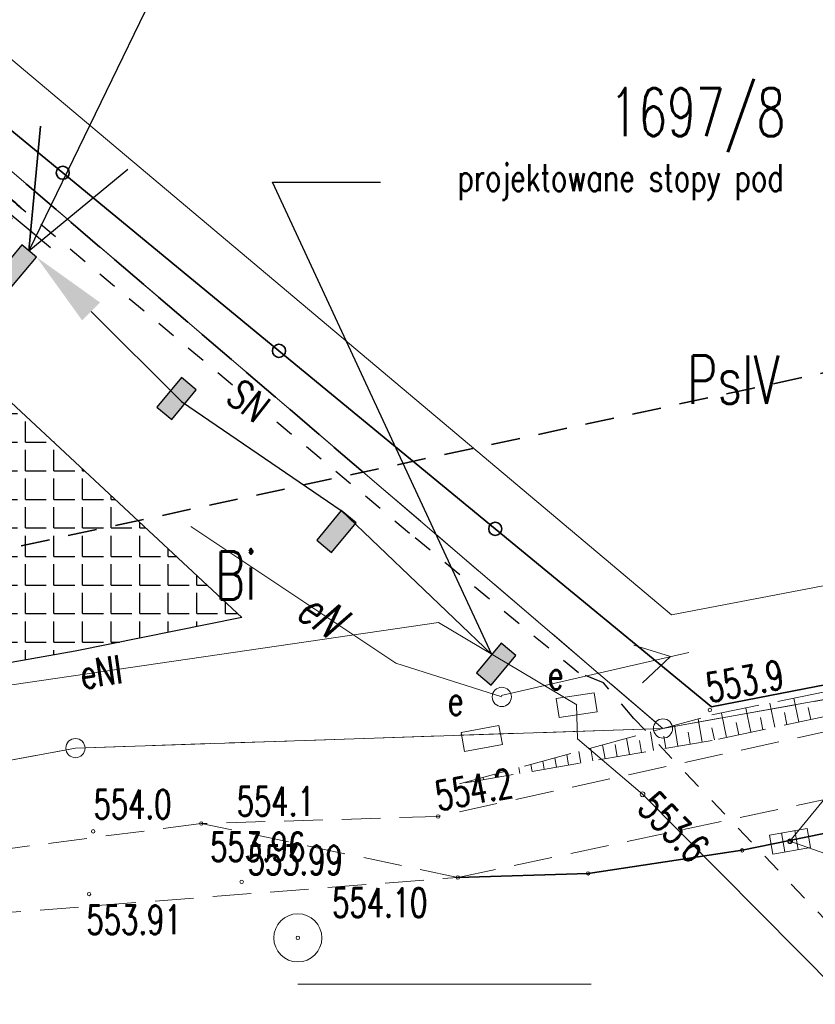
# Model space of a CAD drawing. Header units: metres. Extents: x 7419523 to 7420002, y 5501748 to 5502002.
# Tile 23 of 31: x 7419663 to 7419683, y 5501803 to 5501828. Entities that reach past the tile are written whole.
import ezdxf
from ezdxf import colors
from ezdxf.entities.mleader import LeaderData, LeaderLine
from ezdxf.enums import TextEntityAlignment as Align
from ezdxf.math import Vec2, Vec3

# ---------------------------------------------------------------- set-up
doc = ezdxf.new("R2010")
doc.units = ezdxf.units.M
doc.header["$MEASUREMENT"] = 0
for name, pattern in [('1', [0]), ('1_2', [1.5, 1, -0.5]), ('1_3', [1, 0.5, -0.5]), ('1_4', [2.5, 1.5, -1]), ('2_1', [0]), ('2_OTKC', [1.5, 1, -0.5]), ('2_OTRK', [1.75, 1.25, -0.5]), ('2_OTRKG', [1.75, 1.25, -0.5]), ('4', [2.5, 1.5, -1]), ('4_SUEP_A', [0]), ('4_SUKP', [0]), ('GDE', [0]), ('GUK', [2, 1.5, -0.5]), ('KOC', [1.5, 1, -0.5]), ('KOJ', [0]), ('UPE', [0])]:
    doc.linetypes.add(name, pattern=pattern)
doc.layers.get('0').update_dxf_attribs({"color": 250, "linetype": 'CONTINUOUS', "lineweight": 100})
doc.layers.get('Defpoints').update_dxf_attribs({"linetype": 'CONTINUOUS'})
for name, color, linetype, lineweight in [('Dzialki', 7, 'GDE', 18), ('Inatalpoint Linia SN', 1, 'CONTINUOUS', 25), ('Instalpoint Linia SN', 1, 'CONTINUOUS', 30), ('mpzp', 232, '1_4', 35), ('Numery_dzialek', 7, 'CONTINUOUS', 20), ('Numery_punktow', 7, 'CONTINUOUS', 9), ('OTK_L_2', 7, '2_OTKC', 18), ('OTO_L_0', 7, 'CONTINUOUS', 35), ('OTR_L_1', 7, '2_OTRK', 18), ('OTR_T_0', 7, 'CONTINUOUS', 18), ('Punkty', 7, 'CONTINUOUS', 18), ('SDRPK_L_0', 7, 'KOJ', 35), ('SDRPK_L_2', 7, '4', 18), ('SUE_E_T_1', 1, 'CONTINUOUS', 0), ('SUE_T_4', 1, 'CONTINUOUS', 18), ('SUEP_E_T_0', 1, 'CONTINUOUS', 0), ('SUEP_L_0', 1, '4_SUEP_A', 18), ('SUER_T_0', 1, 'CONTINUOUS', 18), ('UEEOO_T_0', 1, 'CONTINUOUS', 25), ('UEEPA_T_2', 1, 'CONTINUOUS', 18), ('UEEPON_L_0', 1, '1', 18), ('WUKOS_T_3', 7, 'CONTINUOUS', 0)]:
    doc.layers.add(name, color=color, linetype=linetype, lineweight=lineweight)
for name, color, linetype, lineweight, true_color in [('Kontury', 7, 'GUK', 18, 0x008000), ('Numery_konturow', 7, 'CONTINUOUS', 20, 0x008000), ('SUK_T_1', 7, 'CONTINUOUS', 18, 0x803300), ('SUKP_L_0', 7, '4_SUKP', 18, 0x803300), ('SUKR_T_0', 7, 'CONTINUOUS', 18, 0x803300)]:
    doc.layers.add(name, color=color, linetype=linetype, lineweight=lineweight, true_color=true_color)
doc.layers.add('SUEP - Przewod elektroenergetyczny - opis', color=1, linetype='CONTINUOUS')
doc.styles.get("Standard").update_dxf_attribs({"font": 'Simplex.SHX', "width": 0.75})
doc.dimstyles.get("Standard").update_dxf_attribs({"dimtxt": 1, "dimasz": 1, "dimexe": 1, "dimexo": 1, "dimgap": 1, "dimtad": 1, "dimtxsty": 'Standard', "dimcen": 2.5, "dimadec": 0, "dimazin": 0, "dimtfac": 1, "dimtmove": 0, "dimatfit": 3, "dimfxl": 1, "dimarcsym": 0})
pattern_1 = [(0, (0, 0), (0, 0.7425), [0.54, -0.2025]), (90, (0, 0), (-0.7425, 5e-17), [0.54, -0.2025])]

# ---------------------------------------------------------------- blocks, each defined once
blk = doc.blocks.new('EGBP04_02')
at = {"linetype": 'Continuous'}
blk.add_circle((0, 0), 0.25, dxfattribs=at)
blk = doc.blocks.new('OSP')
at = {"linetype": 'Continuous'}
for radius in [0.625, 0.045]:
    blk.add_circle((0, 0), radius, dxfattribs=at)
blk = doc.blocks.new('2_OTRS')
at = {"linetype": 'Continuous'}
blk.add_circle((0, 0), 0.045, dxfattribs=at)
blk = doc.blocks.new('3_WSP')
at = {"linetype": 'Continuous'}
blk.add_circle((0, 0), 0.045, dxfattribs=at)
blk = doc.blocks.new('5_SUES')
at = {"linetype": 'Continuous'}
for p, q in [((0.5, 0.25), (-0.5, 0.25)), ((-0.5, 0.25), (-0.5, -0.25)), ((0.5, -0.25), (0.5, 0.25)), ((-0.5, -0.25), (0.5, -0.25))]:
    blk.add_line(p, q, dxfattribs=at)
blk = doc.blocks.new('5_SUPS')
at = {"linetype": 'Continuous'}
blk.add_circle((0, 0), 0.0625, dxfattribs=at)
blk = doc.blocks.new('5_SUKK')
at = {"linetype": 'Continuous'}
for p, q in [((-0.5, -0.25), (-0.5, 0.25)), ((-0.5, 0.25), (0.5, 0.25)), ((-0.175, 0.25), (-0.175, -0.25)), ((0.175, 0.25), (0.175, -0.25)), ((0.5, 0.25), (0.5, -0.25)), ((0.5, -0.25), (-0.5, -0.25))]:
    blk.add_line(p, q, dxfattribs=at)
blk = doc.blocks.new('6_PNN')
at = {"linetype": 'Continuous'}
for p, q in [((3.9, 0.5), (4.76605, 0)), ((0.25, 0), (5.25, 0)), ((4.76605, 0), (3.9, -0.5))]:
    blk.add_line(p, q, dxfattribs=at)
blk = doc.blocks.new('6_SLS')
at = {"linetype": 'Continuous'}
blk.add_circle((0, 0), 0.25, dxfattribs=at)
blk = doc.blocks.new('*D1498')
at = {"layer": 'Defpoints', "color": 0, "linetype": 'ByBlock', "transparency": 16777216}
for p in [(7419662.245, 5501823.492), (7419662.604, 5501823.193), (7419660.542, 5501821.449)]:
    blk.add_point(p, dxfattribs=at)
at = {"layer": 'Instalpoint Linia SN', "color": 0, "linetype": 'ByBlock', "lineweight": -2, "transparency": 16777216}
for p, q in [((7419662.293, 5501823.452), (7419663.564, 5501822.393)), ((7419662.489, 5501823.055), (7419661.903, 5501822.351)), ((7419661.017, 5501821.288), (7419661.603, 5501821.991)), ((7419660.59, 5501821.409), (7419661.862, 5501820.349))]:
    blk.add_line(p, q, dxfattribs=at)
at = {"layer": 'Instalpoint Linia SN', "color": 0, "linetype": 'ByBlock', "transparency": 16777216}
for points in [[(7419662.466, 5501823.074), (7419662.512, 5501823.035), (7419662.604, 5501823.193)], [(7419660.993, 5501821.307), (7419661.04, 5501821.268), (7419660.901, 5501821.149)]]:
    blk.add_solid(points, dxfattribs=at)
at = {"layer": 'Instalpoint Linia SN', "color": 0, "linetype": 'ByBlock', "transparency": 16777216, "insert": (7419661.753, 5501822.171), "char_height": 0.18, "attachment_point": 5}
blk.add_mtext('\\A1;2.6600', dxfattribs=at)

msp = doc.modelspace()

# ---------------------------------------------------------------- hatches: boundary and pattern name
at = {"layer": 'Instalpoint Linia SN', "linetype": 'ByBlock', "true_color": 0xcd6928}
h = msp.add_hatch(dxfattribs=at)
h.set_pattern_fill('ANGLE', color=32, scale=2.7)
h.set_pattern_definition(pattern_1)
h.paths.add_polyline_path([(7419665.83328, 5501815.29913), (7419657.77556, 5501822.87571), (7419658.15251, 5501821.11288), (7419657.73079, 5501821.0227), (7419658.77261, 5501816.15061), (7419648.22795, 5501813.89581), (7419648.69659, 5501811.60895)])
h.paths.add_polyline_path([(7419654.6961, 5501812.11658), (7419658.07181, 5501812.11658), (7419658.07181, 5501813.00658), (7419654.6961, 5501813.00658)], flags=17)
h.paths.add_polyline_path([(7419658.05228, 5501815.42435), (7419656.85571, 5501815.16935), (7419657.07428, 5501814.14372), (7419658.27085, 5501814.39872)], flags=16)
h.paths.add_polyline_path([(7419658.04435, 5501815.79751), (7419658.04435, 5501810.93272), (7419659.4229, 5501810.93272), (7419659.4229, 5501815.79751)])
h.paths.add_polyline_path([(7419652.46793, 5501812.89163), (7419656.1346, 5501812.89163), (7419656.1346, 5501814.76663), (7419652.46793, 5501814.76663)], flags=16)
at = {"layer": 'Instalpoint Linia SN', "linetype": 'ByBlock', "true_color": 0x642165}
h = msp.add_hatch(color=219, dxfattribs=at)
h.dxf.hatch_style = 1
h.paths.add_polyline_path([(7419663.19891, 5501822.14736), (7419662.81438, 5501822.46694), (7419662.1752, 5501821.69788), (7419662.55973, 5501821.3783)])
h.paths.add_polyline_path([(7419667.35183, 5501818.6958), (7419666.9673, 5501819.01539), (7419666.32812, 5501818.24633), (7419666.71265, 5501817.92674)])
h.paths.add_polyline_path([(7419671.50475, 5501815.24424), (7419671.12022, 5501815.56383), (7419670.48105, 5501814.79477), (7419670.86558, 5501814.47518)])
h.paths.add_polyline_path([(7419675.65767, 5501811.79269), (7419675.27314, 5501812.11228), (7419675.03426, 5501811.82484), (7419675.46901, 5501811.56569)])
h.paths.add_polyline_path([(7419675.46901, 5501811.56569), (7419675.03426, 5501811.82484), (7419674.63397, 5501811.34322), (7419675.0185, 5501811.02363)])
at = {"layer": 'Instalpoint Linia SN', "linetype": 'ByBlock', "true_color": 0xcd6928}
h = msp.add_hatch(dxfattribs=at)
h.set_pattern_fill('ANGLE', color=32, scale=2.7)
h.set_pattern_definition(pattern_1)
h.paths.add_polyline_path([(7419665.83328, 5501815.29913), (7419648.69659, 5501811.60895), (7419649.18, 5501809.25), (7419664.20102, 5501811.90624), (7419668.53589, 5501812.78161)])
h.paths.add_polyline_path([(7419654.6961, 5501812.11658), (7419658.07181, 5501812.11658), (7419658.07181, 5501813.00658), (7419654.6961, 5501813.00658)], flags=24)
h.paths.add_polyline_path([(7419656.98259, 5501815.783), (7419658.17899, 5501816.03883), (7419657.9597, 5501817.06431), (7419656.76331, 5501816.80848)], flags=9)
h.paths.add_polyline_path([(7419658.05228, 5501815.42435), (7419656.85571, 5501815.16935), (7419657.07428, 5501814.14372), (7419658.27085, 5501814.39872)], flags=9)
h.paths.add_polyline_path([(7419658.04435, 5501815.79751), (7419658.04435, 5501810.93272), (7419659.4229, 5501810.93272), (7419659.4229, 5501815.79751)], flags=9)
h.paths.add_polyline_path([(7419652.46793, 5501812.89163), (7419656.1346, 5501812.89163), (7419656.1346, 5501814.76663), (7419652.46793, 5501814.76663)], flags=25)
h.paths.add_polyline_path([(7419659.1762, 5501812.78684), (7419662.43762, 5501812.78684), (7419662.43762, 5501813.67684), (7419659.1762, 5501813.67684)], flags=24)
h.paths.add_polyline_path([(7419664.27442, 5501810.71669), (7419665.63508, 5501810.91477), (7419665.47301, 5501812.02804), (7419664.11236, 5501811.82996)], flags=25)
h.paths.add_polyline_path([(7419654.70246, 5501809.093), (7419656.05112, 5501809.36083), (7419655.83198, 5501810.46428), (7419654.48332, 5501810.19645)], flags=9)

# ---------------------------------------------------------------- linework, layer by layer
at = {"layer": 'Dzialki'}
for p, q in [((7419652.28, 5501833.15), (7419679.48, 5501809.9)), ((7419679.48, 5501809.9), (7419702.99, 5501814.11)), ((7419664.21, 5501809.39), (7419679.48, 5501809.9)), ((7419647.92739, 5501806.38116), (7419664.21, 5501809.39))]:
    msp.add_line(p, q, dxfattribs=at)
at = {"layer": 'Inatalpoint Linia SN', "color": 1, "linetype": '1_3', "lineweight": 30}
msp.add_line((7419677.28211, 5501811.34719), (7419672.89572, 5501814.9693), dxfattribs=at)
at = {"layer": 'Instalpoint Linia SN', "color": 1, "linetype": '1_3'}
for p, q in [((7419672.89572, 5501814.9693), (7419662.81757, 5501823.40082, 0.20005)), ((7419677.93275, 5501811.08848), (7419677.28211, 5501811.34719)), ((7419678.72363, 5501810.16046), (7419677.93275, 5501811.08848))]:
    msp.add_line(p, q, dxfattribs=at)
at = {"layer": 'Instalpoint Linia SN', "linetype": '1_3'}
msp.add_line((7419691.42636, 5501796.79773), (7419678.72363, 5501810.16046), dxfattribs=at)
at = {"layer": 'Instalpoint Linia SN', "color": 1, "linetype": 'ByBlock', "elevation": 6.56923}
for points in [[(7419662.1752, 5501821.69788), (7419662.55973, 5501821.3783), (7419663.19891, 5501822.14736), (7419662.81438, 5501822.46694)], [(7419666.32812, 5501818.24633), (7419666.71265, 5501817.92674), (7419667.35183, 5501818.6958), (7419666.9673, 5501819.01539)], [(7419670.48105, 5501814.79477), (7419670.86558, 5501814.47518), (7419671.50475, 5501815.24424), (7419671.12022, 5501815.56383)], [(7419674.63397, 5501811.34322), (7419675.0185, 5501811.02363), (7419675.65767, 5501811.79269), (7419675.27314, 5501812.11228)]]:
    msp.add_lwpolyline(points, close=True, dxfattribs=at)
at = {"layer": 'Instalpoint Linia SN', "color": 1, "lineweight": 40, "ltscale": 0.5}
msp.add_arc((7419661.1173, 5501821.7388, -0.25332), 2.37765, 44.34825, 76.52842, dxfattribs=at)
at = {"layer": 'Kontury'}
for p, q in [((7419652.28, 5501833.15), (7419679.48, 5501809.9)), ((7419679.48, 5501809.9), (7419692.17, 5501812.17)), ((7419664.21, 5501809.39), (7419679.48, 5501809.9)), ((7419647.92739, 5501806.38116), (7419664.21, 5501809.39))]:
    msp.add_line(p, q, dxfattribs=at)
at = {"layer": 'mpzp', "color": 1, "linetype": 'ByBlock'}
msp.add_line((7419677.61448, 5501811.18694), (7419677.61448, 5501811.18694), dxfattribs=at)
at = {"layer": 'mpzp', "linetype": '1_2'}
msp.add_lwpolyline([(7419671.68853, 5501816.55999), (7419652.28, 5501833.15), (7419657.9918, 5501850.49342)], dxfattribs=at)
at = {"layer": 'mpzp', "ltscale": 0.5}
msp.add_lwpolyline([(7419643.25136, 5501810.43638), (7419695.50096, 5501821.68772)], dxfattribs=at)
at = {"layer": 'Numery_punktow', "linetype": 'Continuous'}
msp.add_line((7419669.99, 5501803.26), (7419677.61166, 5501803.26), dxfattribs=at)
at = {"layer": 'OTK_L_2', "linetype": '2_OTKC'}
for p, q in [((7419667.48, 5501807.43), (7419660.42, 5501806.51)), ((7419674.15, 5501806.03), (7419667.48, 5501807.43)), ((7419660.3, 5501804.95), (7419674.15, 5501806.03))]:
    msp.add_line(p, q, dxfattribs=at)
at = {"layer": 'OTO_L_0'}
for p, q in [((7419658.2606, 5501828.96356), (7419663.88045, 5501824.33767)), ((7419663.88045, 5501824.33767), (7419669.5003, 5501819.71178)), ((7419669.5003, 5501819.71178), (7419675.12015, 5501815.08589)), ((7419675.12015, 5501815.08589), (7419680.74, 5501810.46)), ((7419680.74, 5501810.46), (7419688.10075, 5501811.89854))]:
    msp.add_line(p, q, dxfattribs=at)
for centre in [(7419663.88045, 5501824.33767), (7419669.5003, 5501819.71178), (7419675.12015, 5501815.08589)]:
    msp.add_circle(centre, 0.17, dxfattribs=at)
at = {"layer": 'OTR_L_1', "linetype": '2_OTRK'}
for p, q in [((7419680.75, 5501810.25), (7419702.64, 5501814.74)), ((7419674.19, 5501808.46), (7419680.75, 5501810.25))]:
    msp.add_line(p, q, dxfattribs=at)
at = {"layer": 'OTR_L_1', "linetype": '2_OTRKG'}
for p, q in [((7419702.69, 5501814.22), (7419680.76, 5501809.59)), ((7419680.76, 5501809.59), (7419674.19, 5501808.46))]:
    msp.add_line(p, q, dxfattribs=at)
at = {"layer": 'OTR_L_1', "linetype": '2_1'}
for p, q in [((7419683.01262, 5501810.06559), (7419682.88139, 5501810.68718)), ((7419681.76405, 5501809.80198), (7419681.6313, 5501810.43077)), ((7419682.39013, 5501809.93416), (7419682.25814, 5501810.55934)), ((7419683.32253, 5501810.13102), (7419683.2571, 5501810.44092)), ((7419680.50128, 5501809.5455), (7419680.39669, 5501810.15359)), ((7419681.13436, 5501809.66904), (7419681.00084, 5501810.30145)), ((7419682.07754, 5501809.86817), (7419682.01136, 5501810.18166)), ((7419682.70182, 5501809.99997), (7419682.63602, 5501810.31166)), ((7419679.8694, 5501809.43682), (7419679.77529, 5501809.98403)), ((7419680.81815, 5501809.60228), (7419680.75164, 5501809.91729)), ((7419681.44966, 5501809.7356), (7419681.38309, 5501810.0509)), ((7419678.60566, 5501809.21947), (7419678.53249, 5501809.64492)), ((7419678.9216, 5501809.27381), (7419678.86726, 5501809.58974)), ((7419679.23753, 5501809.32815), (7419679.15389, 5501809.81448)), ((7419679.55347, 5501809.38248), (7419679.49913, 5501809.69842)), ((7419680.18534, 5501809.49116), (7419680.131, 5501809.8071)), ((7419677.65786, 5501809.05645), (7419677.60352, 5501809.37239)), ((7419677.97379, 5501809.11079), (7419677.91109, 5501809.47536)), ((7419678.28973, 5501809.16513), (7419678.23539, 5501809.48106)), ((7419676.71005, 5501808.89343), (7419676.66829, 5501809.13624)), ((7419677.02598, 5501808.94777), (7419676.97899, 5501809.22102)), ((7419677.34192, 5501809.00211), (7419677.28969, 5501809.3058)), ((7419675.76224, 5501808.73042), (7419675.73619, 5501808.8819)), ((7419676.07818, 5501808.78476), (7419676.04689, 5501808.96668)), ((7419676.39411, 5501808.83909), (7419676.35759, 5501809.05146)), ((7419674.81444, 5501808.5674), (7419674.80409, 5501808.62756)), ((7419675.13037, 5501808.62174), (7419675.11479, 5501808.71234)), ((7419675.44631, 5501808.67608), (7419675.42549, 5501808.79712)), ((7419674.4985, 5501808.51306), (7419674.49339, 5501808.54278))]:
    msp.add_line(p, q, dxfattribs=at)
at = {"layer": 'SDRPK_L_0', "linetype": '1'}
for p, q in [((7419681.54021, 5501806.73499), (7419702.30981, 5501810.9986)), ((7419677.53411, 5501806.13399), (7419681.54021, 5501806.73499)), ((7419674.14781, 5501806.02909), (7419677.53411, 5501806.13399))]:
    msp.add_line(p, q, dxfattribs=at)
at = {"layer": 'SDRPK_L_2', "linetype": 'KOC'}
for p, q in [((7419674.14781, 5501806.02909), (7419702.99041, 5501812.15729)), ((7419685.42241, 5501810.1933), (7419673.63511, 5501807.61299)), ((7419673.63511, 5501807.61299), (7419667.48, 5501807.43))]:
    msp.add_line(p, q, dxfattribs=at)
at = {"layer": 'SUEP_L_0', "linetype": '4_SUEP_A'}
for p, q in [((7419658.95, 5501810.51), (7419673.65, 5501812.65)), ((7419673.65, 5501812.65), (7419677.24, 5501810.51)), ((7419677.26, 5501809.63), (7419677.235, 5501810.505)), ((7419678.95, 5501808.19), (7419677.26, 5501809.63)), ((7419690.13, 5501796.92), (7419678.95, 5501808.19))]:
    msp.add_line(p, q, dxfattribs=at)
at = {"layer": 'SUKP_L_0', "linetype": '4_SUKP'}
msp.add_line((7419685.43, 5501810.22), (7419682.78, 5501806.97), dxfattribs=at)
at = {"layer": 'SUKR_T_0', "linetype": 'Continuous', "lineweight": 0}
msp.add_line((7419682.78, 5501806.97), (7419686.22, 5501805.76), dxfattribs=at)
at = {"layer": 'UEEPON_L_0', "linetype": 'UPE'}
for p, q in [((7419679.7, 5501812.85), (7419653.42, 5501834.96)), ((7419707.92, 5501818.26), (7419679.7, 5501812.85))]:
    msp.add_line(p, q, dxfattribs=at)
at = {"layer": 'UEEPON_L_0', "linetype": '1'}
for p, q in [((7419667.20692, 5501815.14557), (7419672.53323, 5501811.59358)), ((7419672.53323, 5501811.59358), (7419675.28981, 5501810.72009))]:
    msp.add_line(p, q, dxfattribs=at)

# ---------------------------------------------------------------- block references
at = {"layer": 'OTR_T_0', "rotation": 359.9999999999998}
msp.add_blockref('2_OTRS', (7419667.48, 5501807.43), dxfattribs=at)
at = {"layer": 'Punkty'}
for name, p in [('EGBP04_02', (7419679.48, 5501809.9)), ('EGBP04_02', (7419664.21, 5501809.39)), ('OSP', (7419669.99, 5501804.46))]:
    msp.add_blockref(name, p, dxfattribs=at)
at = {"layer": 'SUE_T_4'}
for p, rotation in [((7419677.235, 5501810.505), 8.71468298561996), ((7419674.77, 5501809.64), 10.40291450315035)]:
    msp.add_blockref('5_SUES', p, dxfattribs=dict(at, rotation=rotation))
at = {"layer": 'SUER_T_0'}
msp.add_blockref('5_SUPS', (7419678.95, 5501808.19), dxfattribs=at)
at = {"layer": 'SUK_T_1', "rotation": 9.999987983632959}
msp.add_blockref('5_SUKK', (7419682.78, 5501806.97), dxfattribs=at)
at = {"layer": 'SUKR_T_0', "rotation": 359.9999999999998}
msp.add_blockref('5_SUPS', (7419682.78, 5501806.97), dxfattribs=at)
at = {"layer": 'UEEPA_T_2', "rotation": 12.94694140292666}
msp.add_blockref('6_PNN', (7419675.03127, 5501810.69911), dxfattribs=at)
at = {"layer": 'UEEPA_T_2'}
msp.add_blockref('6_SLS', (7419675.29, 5501810.72), dxfattribs=at)
at = {"layer": 'WUKOS_T_3'}
for p in [(7419680.69796, 5501810.38097), (7419673.63516, 5501807.61297), (7419667.48, 5501807.43), (7419664.67036, 5501807.22697), (7419681.54026, 5501806.73497), (7419682.77676, 5501806.96727), (7419674.14786, 5501806.02907), (7419677.53416, 5501806.13397), (7419668.53116, 5501805.91507), (7419664.56506, 5501805.59667)]:
    msp.add_blockref('3_WSP', p, dxfattribs=at)

# ---------------------------------------------------------------- texts
at = {"layer": 'Numery_dzialek', "width": 0.7}
msp.add_text('1697/8', height=1.25, dxfattribs=at).set_placement((7419678.08741, 5501826.53594), align=Align.TOP_LEFT)
at = {"layer": 'Numery_konturow', "width": 0.7}
for s, p in [('PsIV', (7419680.11003, 5501819.58731)), ('Bi', (7419667.83524, 5501814.50203))]:
    msp.add_text(s, height=1.25, dxfattribs=at).set_placement(p, align=Align.TOP_LEFT)
at = {"layer": 'OTR_T_0', "lineweight": 9, "width": 0.7}
msp.add_text('553.96', height=0.75, dxfattribs=at).set_placement((7419667.71, 5501807.2), align=Align.TOP_LEFT)
at = {"layer": 'SUE_E_T_1', "lineweight": 9, "width": 0.7}
msp.add_text('e', height=0.75, dxfattribs=at).set_placement((7419676.48799, 5501811.66416), align=Align.TOP_LEFT)
msp.add_text('e', height=0.75, dxfattribs=at).set_placement((7419674.08873, 5501810.62089), align=Align.MIDDLE)
at = {"layer": 'SUEP_E_T_0', "lineweight": 9, "width": 0.7}
msp.add_text('eNI', height=0.75, rotation=8.282687, dxfattribs=at).set_placement((7419664.87372, 5501811.37236), align=Align.MIDDLE)
at = {"layer": 'SUER_T_0', "lineweight": 9, "width": 0.7}
msp.add_text('553.6', height=0.75, rotation=314.606409, dxfattribs=at).set_placement((7419678.78102, 5501807.79572))
at = {"layer": 'UEEOO_T_0', "oblique": 15, "width": 0.7}
msp.add_text('eN', height=0.9, rotation=326.301667, dxfattribs=at).set_placement((7419670.58351, 5501812.8938), align=Align.MIDDLE)
at = {"layer": 'WUKOS_T_3', "width": 0.7}
for s, rotation, p in [('553.9', 10.724862, (7419680.6819, 5501810.57467)), ('554.2', 10.498209, (7419673.63987, 5501807.76262))]:
    msp.add_text(s, height=0.75, rotation=rotation, dxfattribs=at).set_placement(p)
for s, p in [('554.0', (7419664.6809, 5501807.55561)), ('554.1', (7419668.4023, 5501807.63045)), ('553.99', (7419668.68621, 5501806.10541)), ('554.10', (7419670.88147, 5501805.00054)), ('553.91', (7419664.49595, 5501804.55416))]:
    msp.add_text(s, height=0.75, dxfattribs=at).set_placement(p)

# ---------------------------------------------------------------- dimensions: what is measured, and where the dimension line sits
at = {"layer": 'Instalpoint Linia SN', "color": 1, "linetype": 'ByBlock'}
dim = msp.add_aligned_dim(p1=(7419660.54192, 5501821.44863), p2=(7419662.24458, 5501823.4923), distance=-0.46777, dimstyle='Standard', override={"dimtxt": 0.18, "dimasz": 0.18, "dimexe": 1.25, "dimexo": 0.0625, "dimgap": 0.09, "dimtad": 0, "dimtih": 1, "dimtoh": 1, "dimdec": 4, "dimzin": 0, "dimdsep": 46, "dimcen": 0.09, "dimtdec": 4, "dimtofl": 0, "dimtolj": 1, "dimtzin": 0}, dxfattribs=at)
dim.commit()
dim.dimension.update_dxf_attribs({"geometry": '*D1498', "text_midpoint": (7419661.75263, 5501822.17105)})

# ---------------------------------------------------------------- next in the draw order: texts
at = {"layer": 'SUEP - Przewod elektroenergetyczny - opis', "linetype": 'Continuous', "lineweight": 18, "insert": (7419668.71149, 5501818.41072), "char_height": 0.75, "attachment_point": 5, "rotation": 322.169253, "bg_fill": 3, "box_fill_scale": 1.07, "bg_fill_color": 256, "bg_fill_true_color": 13158600, "bg_fill_transparency": 0}
msp.add_mtext('SN', dxfattribs=at)

# ---------------------------------------------------------------- next in the draw order: linework, layer by layer
at = {"layer": 'Instalpoint Linia SN', "color": 1, "linetype": 'ByBlock'}
msp.add_lwpolyline([(7419658.19207, 5501822.41704), (7419668.53589, 5501812.78161), (7419664.20102, 5501811.90624), (7419649.18, 5501809.25)], dxfattribs=at)

# ---------------------------------------------------------------- next in the draw order: leaders
at = {"layer": 'Instalpoint Linia SN', "color": 251, "lineweight": 25, "true_color": 0x636466}
ml = msp.add_multileader_mtext('Standard', dxfattribs=at)
ml.set_content('{\\C256;\\c0;projektowane stopy pod   zgodnie z wytycznymi CORAB WSC}', color=(99, 100, 102))
ml.set_leader_properties()
ml.build(insert=Vec2(0, 0))
ml.multileader.update_dxf_attribs({"arrow_head_size": 2})
ctx = ml.context
ctx.base_point, ctx.char_height, ctx.arrow_head_size, ctx.plane_origin = Vec3(7419672.13608, 5501824.09216), 0.7, 2, Vec3(7419757.04634, 5501839.02967)
notes = []
notes.append((ctx, [(1, (1, 1, 0), (7419669.3338, 5501824.09216), (1, 0), 2.80228, [(3, [(7419663.19891, 5501822.14736), (7419666.9673, 5501818.39382), (7419671.12022, 5501815.56383), (7419675.03426, 5501811.82484)], 0, [])])]))
ctx.mtext.insert, ctx.mtext.flow_direction = Vec3(7419674.13608, 5501824.55883), 5
ctx.mtext.has_bg_fill, ctx.mtext.bg_color, ctx.mtext.bg_scale_factor, ctx.mtext.bg_transparency, ctx.mtext.use_window_bg_color = 1, -1027028792, 1.5, 0, 1
for ctx, leaders in notes:
    for number, flags, end, landing, length, lines in leaders:
        leader = LeaderData()
        leader.index, (leader.has_last_leader_line, leader.has_dogleg_vector, leader.attachment_direction) = number, flags
        leader.last_leader_point, leader.dogleg_vector, leader.dogleg_length = Vec3(end), Vec3(landing), length
        for number, points, colour, breaks in lines:
            line = LeaderLine()
            line.index, line.vertices, line.color, line.breaks = number, Vec3.list(points), colors.encode_raw_color(colour), breaks
            leader.lines.append(line)
        ctx.leaders.append(leader)

# ---------------------------------------------------------------- next in the draw order: linework, layer by layer
at = {"layer": 'Instalpoint Linia SN', "color": 85, "linetype": 'ByBlock', "true_color": 0x58ba48}
msp.add_lwpolyline([(7419668.17214, 5501832.97346), (7419663.00234, 5501822.31072), (7419663.30382, 5501825.5485), (7419663.00234, 5501822.31072), (7419665.5697, 5501824.43019)], dxfattribs=at)

doc.saveas('drawing.dxf')
